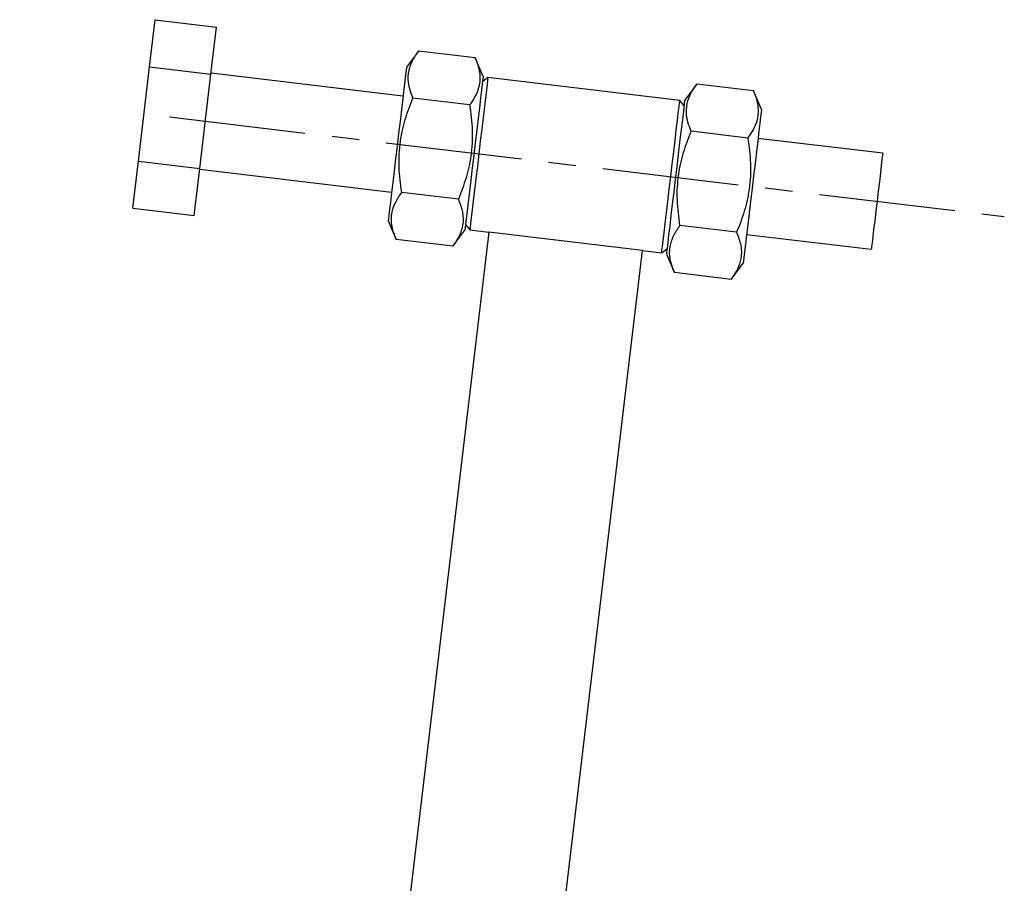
# Model space of a CAD drawing. Extents: x 48 to 414, y 17 to 322.
# Tile 12 of 17: x 85 to 123, y 285 to 318. Entities that reach past the tile are written whole.
import ezdxf

# ---------------------------------------------------------------- set-up
doc = ezdxf.new("R2010")
doc.units = 0
doc.header["$LTSCALE"] = 1.111111
doc.linetypes.add('CENTERX2', pattern=[20.32, 12.7, -2.54, 2.54, -2.54])
doc.layers.get('0').update_dxf_attribs({"linetype": 'CONTINUOUS'})
doc.styles.add('SLDTEXTSTYLE0', font='TXT', dxfattribs={"width": 0.75})
doc.dimstyles.new('SLDDIMSTYLE4', dxfattribs={"dimtxt": 3.888889, "dimasz": 3.668889, "dimexe": 0, "dimexo": 0.0625, "dimgap": 0.972222, "dimtad": 1, "dimdec": 4, "dimlfac": 3, "dimzin": 12, "dimtxsty": 'SLDTEXTSTYLE0', "dimsah": 1, "dimcen": 0.09, "dimazin": 3, "dimtfac": 1, "dimtdec": 0, "dimtofl": 0, "dimtmove": 0, "dimatfit": 3, "dimtolj": 1, "dimtzin": 12})

# ---------------------------------------------------------------- blocks, each defined once
blk = doc.blocks.new('_D_8')
at = {"color": 179, "linetype": 'CONTINUOUS'}
for p, q in [((98.122, 267.454), (97.5, 262.23)), ((85.122, 225.116), (53.485, 225.116))]:
    blk.add_line(p, q, dxfattribs=at)
blk.add_arc((93.083, 225.116), 38.487, 83.2129, 180, dxfattribs=at)
for points in [[(97.631, 263.333), (94.012, 264.156), (93.932, 263.03)], [(54.596, 225.116), (55.334, 228.754), (54.206, 228.808)]]:
    blk.add_solid(points, dxfattribs=at)
at = {"color": 179, "linetype": 'CONTINUOUS', "insert": (67.947, 261.04, 0.037), "char_height": 3.8889, "attachment_point": 1, "rotation": 27.7869, "style": 'SLDTEXTSTYLE0'}
blk.add_mtext('97°', dxfattribs=at)

msp = doc.modelspace()

# ---------------------------------------------------------------- linework, layer by layer
at = {"color": 7, "linetype": 'CONTINUOUS'}
for p, q in [((90.146717, 316.087559), (90.36152, 317.89241)), ((90.36152, 317.89241), (92.715279, 317.612279)), ((92.500476, 315.807428), (92.715279, 317.612279)), ((100.456154, 316.691001), (99.991334, 316.069374)), ((102.627597, 316.43257), (100.456154, 316.691001)), ((102.933534, 315.719208), (102.627597, 316.43257)), ((89.717111, 312.477869), (90.146717, 316.087559)), ((90.146717, 316.087559), (92.500476, 315.807428)), ((92.07087, 312.197738), (92.500476, 315.807428)), ((99.860023, 314.966048), (92.504526, 315.841458)), ((103.114685, 315.674339), (102.908913, 315.512335)), ((110.470184, 314.798929), (103.114685, 315.674339)), ((111.121627, 315.421659), (110.656805, 314.800027)), ((113.293068, 315.163223), (111.121627, 315.421659)), ((113.599006, 314.449866), (113.293068, 315.163223)), ((102.412794, 314.62772), (100.241352, 314.886156)), ((110.632185, 314.593155), (110.470184, 314.798929)), ((113.078265, 313.358378), (110.906824, 313.616808)), ((118.248767, 312.777525), (113.467693, 313.34654)), ((89.502309, 310.673023), (89.717111, 312.477869)), ((89.717111, 312.477869), (92.07087, 312.197738)), ((91.856068, 310.392893), (92.07087, 312.197738)), ((92.066821, 312.163708), (99.422318, 311.288298)), ((101.983189, 311.018029), (99.811746, 311.27646)), ((89.502309, 310.673023), (91.856068, 310.392893)), ((99.291007, 310.184977), (99.596943, 309.471614)), ((102.257827, 310.041683), (102.419829, 309.835909)), ((112.648659, 309.748682), (110.477218, 310.007118)), ((103.155378, 309.748373), (98.253084, 268.557584)), ((101.768386, 309.213184), (102.233206, 309.834811)), ((102.419829, 309.835909), (103.155378, 309.748373)), ((109.039777, 309.048041), (103.155378, 309.748373)), ((113.029988, 309.66879), (117.811062, 309.099775)), ((101.768386, 309.213184), (99.596943, 309.471614)), ((109.775326, 308.960499), (109.981098, 309.122502)), ((103.546775, 262.893941), (109.039777, 309.048041)), ((109.039777, 309.048041), (109.775326, 308.960499)), ((109.956478, 308.91563), (110.262415, 308.202273)), ((112.433856, 307.943837), (112.898676, 308.565464)), ((112.433856, 307.943837), (110.262415, 308.202273))]:
    msp.add_line(p, q, dxfattribs=at)
at = {"color": 179, "linetype": 'CENTERX2', "ltscale": 0.37037}
msp.add_line((90.912619, 314.165997), (122.908992, 310.357969), dxfattribs=at)
at = {"color": 7, "linetype": 'CONTINUOUS', "flags": 128}
for points in [[(99.991334, 316.069374), (99.98921, 316.051515), (99.978122, 315.958355), (99.957844, 315.787974), (99.928927, 315.545008), (99.892162, 315.23609), (99.848551, 314.869648), (99.799282, 314.455672), (99.7457, 314.005464), (99.689267, 313.531298), (99.631522, 313.046105), (99.574041, 312.563125), (99.518391, 312.095527), (99.466089, 311.656075), (99.418563, 311.256746), (99.37711, 310.90844), (99.342859, 310.62066), (99.316746, 310.401243), (99.299482, 310.256188), (99.291539, 310.189442), (99.291007, 310.184977)], [(102.933534, 315.719208), (102.931408, 315.701354), (102.920322, 315.608194), (102.900042, 315.437808), (102.871127, 315.194841), (102.834361, 314.885924), (102.790749, 314.519482), (102.74148, 314.105511), (102.6879, 313.655298), (102.631466, 313.181132), (102.573721, 312.695939), (102.51624, 312.212959), (102.460589, 311.745366), (102.408288, 311.305909), (102.360762, 310.906585), (102.319308, 310.558279), (102.285058, 310.270493), (102.258945, 310.051082), (102.241681, 309.906022), (102.233737, 309.839276), (102.233206, 309.834811)], [(103.114685, 315.674339), (103.113499, 315.664366), (103.104054, 315.585009), (103.085422, 315.428464), (103.058112, 315.198992), (103.022868, 314.902861), (102.980652, 314.548142), (102.932615, 314.144514), (102.880067, 313.702992), (102.824442, 313.235609), (102.767256, 312.755124)], [(110.656805, 314.800027), (110.65468, 314.782173), (110.643592, 314.689013), (110.623316, 314.518627), (110.594399, 314.27566), (110.557635, 313.966748), (110.514021, 313.600301), (110.464753, 313.18633), (110.41117, 312.736117), (110.354739, 312.261951), (110.296994, 311.776758), (110.239511, 311.293778), (110.183861, 310.826185), (110.131561, 310.386728), (110.084034, 309.987404), (110.042581, 309.639098), (110.008331, 309.351312), (109.982218, 309.131901), (109.964952, 308.986841), (109.95701, 308.9201), (109.956478, 308.91563)], [(110.122755, 311.879714), (110.17994, 312.360199), (110.235565, 312.827582), (110.288111, 313.269104), (110.336148, 313.672732), (110.378365, 314.027451), (110.413609, 314.323582), (110.44092, 314.553054), (110.459552, 314.709599), (110.468998, 314.788956), (110.470184, 314.798929)], [(113.599006, 314.449866), (113.596881, 314.432007), (113.585793, 314.338847), (113.565514, 314.168466), (113.536597, 313.9255), (113.499833, 313.616582), (113.45622, 313.250141), (113.406952, 312.836164), (113.353371, 312.385956), (113.296937, 311.911784), (113.239192, 311.426597), (113.18171, 310.943612), (113.126059, 310.476019), (113.073759, 310.036567), (113.026233, 309.637238), (112.98478, 309.288932), (112.950529, 309.001152), (112.924416, 308.781735), (112.907153, 308.63668), (112.899209, 308.569934), (112.898676, 308.565464)], [(102.767256, 312.755124), (102.710072, 312.274639), (102.654448, 311.807256), (102.601899, 311.365734), (102.553862, 310.962106), (102.511646, 310.607392), (102.476402, 310.311256), (102.449092, 310.081789), (102.43046, 309.925239), (102.421016, 309.845882), (102.419829, 309.835909)], [(118.248767, 312.777525), (118.247566, 312.767448), (118.238055, 312.687522), (118.219447, 312.531159), (118.192554, 312.305197), (118.158551, 312.019514), (118.118931, 311.686584), (118.075417, 311.32097), (118.029913, 310.93865), (117.984412, 310.556325), (117.940898, 310.190711), (117.901277, 309.857786), (117.867275, 309.572098), (117.840381, 309.346136), (117.821774, 309.189773), (117.812259, 309.109847), (117.811062, 309.099775)], [(109.775326, 308.960499), (109.776513, 308.970472), (109.785959, 309.049829), (109.804588, 309.206379), (109.831898, 309.435846), (109.867142, 309.731982), (109.90936, 310.086696), (109.957397, 310.490324), (110.009945, 310.931845), (110.065571, 311.399229), (110.122755, 311.879714)]]:
    msp.add_lwpolyline(points, dxfattribs=at)
at = {"color": 7, "linetype": 'CONTINUOUS'}
for points, knots in [([(100.241352, 314.886156), (100.195338, 315.004759), (100.102882, 315.243067), (100.040768, 315.638233), (100.094696, 316.066982), (100.267286, 316.426671), (100.412417, 316.629789), (100.456154, 316.691001)], [0, 0, 0, 0, 0.188964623, 0.379682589, 0.630820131, 0.888742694, 1, 1, 1, 1]), ([(102.627597, 316.43257), (102.655746, 316.362801), (102.747524, 316.135322), (102.832127, 315.745247), (102.786004, 315.316643), (102.631775, 314.943267), (102.486054, 314.733287), (102.412794, 314.62772)], [0, 0, 0, 0, 0.111257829, 0.362750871, 0.620315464, 0.809114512, 1, 1, 1, 1]), ([(110.906824, 313.616808), (110.86081, 313.735412), (110.768354, 313.97372), (110.70624, 314.368886), (110.760168, 314.797636), (110.932757, 315.157322), (111.077889, 315.360445), (111.121627, 315.421659)], [0, 0, 0, 0, 0.188964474, 0.37968229, 0.630819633, 0.888741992, 1, 1, 1, 1]), ([(113.293068, 315.163223), (113.321218, 315.093454), (113.412998, 314.865975), (113.497601, 314.475905), (113.451473, 314.047303), (113.297248, 313.673918), (113.151526, 313.463942), (113.078265, 313.358378)], [0, 0, 0, 0, 0.111257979, 0.362750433, 0.620315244, 0.80911506, 1, 1, 1, 1]), ([(99.811746, 311.27646), (99.768388, 311.599354), (99.680732, 312.252144), (99.732775, 313.197687), (99.92709, 314.084359), (100.13596, 314.617262), (100.241352, 314.886156)], [0, 0, 0, 0, 0.2646049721, 0.5349481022, 0.7653424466, 1, 1, 1, 1]), ([(102.412794, 314.62772), (102.456152, 314.304827), (102.543808, 313.652039), (102.491764, 312.706496), (102.297452, 311.819824), (102.088581, 311.286921), (101.983189, 311.018029)], [0, 0, 0, 0, 0.264603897, 0.534947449, 0.765343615, 1, 1, 1, 1]), ([(110.477218, 310.007118), (110.43386, 310.330012), (110.346204, 310.982801), (110.398246, 311.928344), (110.59256, 312.815014), (110.801432, 313.347916), (110.906824, 313.616808)], [0, 0, 0, 0, 0.264605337, 0.534947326, 0.76534353, 1, 1, 1, 1]), ([(113.078265, 313.358378), (113.121624, 313.035484), (113.20928, 312.382693), (113.157234, 311.437151), (112.962922, 310.550479), (112.754052, 310.017576), (112.648659, 309.748682)], [0, 0, 0, 0, 0.264604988, 0.534948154, 0.765342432, 1, 1, 1, 1]), ([(99.596943, 309.471614), (99.534942, 309.637861), (99.409594, 309.973958), (99.405795, 310.450275), (99.546725, 310.888404), (99.722868, 311.14632), (99.811746, 311.27646)], [0, 0, 0, 0, 0.264605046, 0.534947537, 0.765343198, 1, 1, 1, 1]), ([(101.983189, 311.018029), (102.045191, 310.851784), (102.170538, 310.515687), (102.174338, 310.039361), (102.033407, 309.601241), (101.857265, 309.343324), (101.768386, 309.213184)], [0, 0, 0, 0, 0.264605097, 0.534948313, 0.765343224, 1, 1, 1, 1]), ([(110.262415, 308.202273), (110.200414, 308.368517), (110.075068, 308.70461), (110.071267, 309.180934), (110.212194, 309.619062), (110.388339, 309.876978), (110.477218, 310.007118)], [0, 0, 0, 0, 0.264604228, 0.53494748, 0.765343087, 1, 1, 1, 1]), ([(112.648659, 309.748682), (112.710662, 309.582436), (112.836011, 309.246339), (112.839807, 308.770022), (112.69888, 308.331893), (112.522736, 308.073977), (112.433856, 307.943837)], [0, 0, 0, 0, 0.264605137, 0.534947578, 0.765343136, 1, 1, 1, 1])]:
    msp.add_open_spline(points, degree=3, knots=knots, dxfattribs=at)

# ---------------------------------------------------------------- dimensions: what is measured, and where the dimension line sits
at = {"color": 179, "linetype": 'CONTINUOUS'}
dim = msp.add_angular_dim_2l(base=(67.527216, 253.893626), line1=((98.253083, 268.557585), (103.155379, 309.74837)), line2=((86.233467, 225.116072), (100.307541, 225.116072)), dimstyle='SLDDIMSTYLE4', dxfattribs=at)
dim.commit()
dim.dimension.update_dxf_attribs({"geometry": '_D_8', "text_midpoint": (75.140903, 259.164943), "dimtype": 162})

doc.saveas('drawing.dxf')
